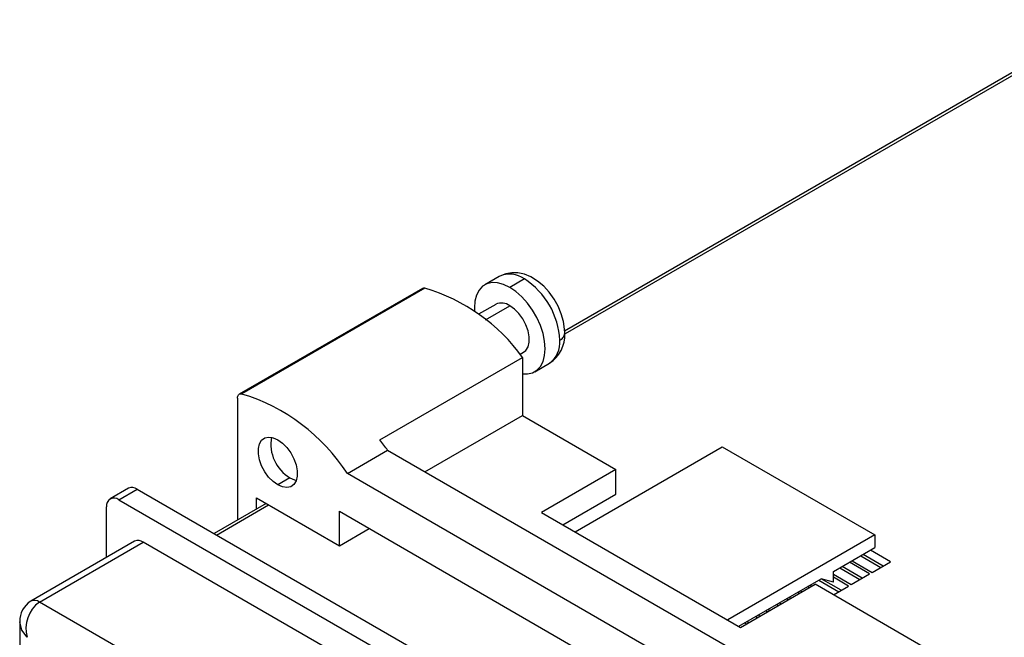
# Model space of a CAD drawing. Header units: millimetres. Extents: x 0 to 559, y 0 to 432.
# Tile 5 of 7: x 357 to 414, y 337 to 373. Entities that reach past the tile are written whole.
import ezdxf

# ---------------------------------------------------------------- set-up
doc = ezdxf.new("R2010")
doc.units = ezdxf.units.MM
doc.header["$LTSCALE"] = 2

msp = doc.modelspace()

# ---------------------------------------------------------------- linework, layer by layer
for p, q in [((419.511, 372.953), (388.299, 354.935)), ((388.34, 354.789), (419.761, 372.928)), ((384.514, 358.093), (383.67, 357.606)), ((385.964, 357.95), (385.12, 357.462)), ((380.061, 357.396), (369.455, 351.273)), ((380.206, 357.414), (369.6, 351.291)), ((384.32, 356.48), (383.318, 355.902)), ((383.718, 355.591), (385.12, 356.401)), ((385.716, 353.591), (385.92, 353.708)), ((377.589, 348.634), (385.862, 353.41)), ((385.862, 353.41), (385.862, 350.053)), ((386.569, 352.583), (387.414, 353.07)), ((369.351, 351.044), (369.351, 343.996)), ((380.206, 346.787), (385.862, 350.053)), ((385.862, 350.053), (391.271, 346.93)), ((375.715, 346.685), (378.049, 348.032)), ((378.049, 348.032), (398.095, 336.46)), ((388.903, 343.317), (397.423, 348.236)), ((397.423, 348.236), (406.262, 343.133)), ((394.559, 335.807), (375.715, 346.685)), ((391.271, 346.93), (386.958, 344.44)), ((391.271, 345.501), (391.271, 346.93)), ((372.392, 346.44), (371.685, 346.032)), ((363.046, 345.832), (361.985, 345.22)), ((362.485, 345.171), (363.546, 345.783)), ((363.546, 345.783), (398.901, 325.373)), ((362.485, 345.171), (397.84, 324.76)), ((371.008, 344.953), (367.996, 343.214)), ((370.447, 344.629), (370.447, 345.276)), ((370.447, 345.276), (375.255, 342.501)), ((388.196, 343.725), (391.271, 345.501)), ((361.778, 341.835), (361.778, 344.762)), ((368.142, 343.129), (371.154, 344.868)), ((375.255, 342.501), (375.255, 344.501)), ((375.255, 344.501), (393.19, 334.148)), ((386.958, 344.44), (398.484, 337.786)), ((375.255, 342.501), (376.988, 343.501)), ((363.399, 342.771), (357.389, 339.301)), ((357.889, 339.251), (363.899, 342.721)), ((396.426, 323.944), (363.899, 342.721)), ((406.262, 343.133), (397.742, 338.215)), ((406.262, 343.133), (406.262, 342.398)), ((403.858, 341.011), (406.262, 342.398)), ((407.174, 341.578), (406.007, 342.252)), ((405.958, 340.876), (404.791, 341.549)), ((404.947, 341.639), (406.114, 340.966)), ((405.442, 341.925), (406.608, 341.251)), ((406.75, 341.333), (405.583, 342.007)), ((406.114, 340.966), (407.174, 341.578)), ((403.858, 340.398), (403.858, 341.011)), ((404.225, 341.223), (405.392, 340.549)), ((405.534, 340.631), (404.367, 341.304)), ((398.378, 337.847), (403.151, 340.602)), ((403.009, 340.521), (404.176, 339.847)), ((404.317, 339.929), (403.151, 340.602)), ((403.858, 340.398), (403.151, 340.602)), ((403.858, 340.864), (404.897, 340.264)), ((404.742, 340.174), (403.858, 340.684)), ((404.897, 340.264), (405.958, 340.876)), ((398.484, 337.786), (402.797, 340.276)), ((401.793, 339.819), (401.899, 339.757)), ((402.04, 339.839), (401.934, 339.9)), ((402.465, 340.084), (402.359, 340.145)), ((402.514, 340.235), (402.62, 340.174)), ((413.757, 333.949), (402.797, 340.276)), ((403.858, 339.664), (404.742, 340.174)), ((390.416, 320.474), (357.889, 339.251)), ((401.248, 339.382), (401.143, 339.443)), ((401.298, 339.533), (401.404, 339.472)), ((400.032, 338.68), (399.926, 338.741)), ((400.082, 338.831), (400.188, 338.77)), ((400.577, 339.116), (400.683, 339.055)), ((400.824, 339.137), (400.718, 339.198)), ((356.742, 338.111), (356.742, 300.789)), ((398.866, 338.129), (398.972, 338.068)), ((399.361, 338.414), (399.466, 338.353)), ((399.608, 338.435), (399.502, 338.496)), ((398.816, 337.978), (398.71, 338.039))]:
    msp.add_line(p, q)
at = {"flags": 128}
for points in [[(388.3, 354.808), (388.298, 355.042), (388.231, 355.484), (388.103, 355.932), (387.919, 356.37), (387.685, 356.788), (387.406, 357.175), (387.087, 357.525), (386.73, 357.826), (386.337, 358.069), (385.965, 358.221), (385.597, 358.302), (385.241, 358.312), (384.9, 358.254), (384.551, 358.114), (384.516, 358.09)], [(385.12, 357.462), (384.763, 357.632), (384.418, 357.724), (384.094, 357.737), (383.801, 357.669), (383.549, 357.523), (383.344, 357.303), (383.193, 357.016), (383.1, 356.671), (383.069, 356.278), (383.076, 356.077)], [(385.862, 352.458), (386.145, 352.451), (386.438, 352.519), (386.69, 352.665), (386.895, 352.885), (387.047, 353.172), (387.139, 353.517), (387.17, 353.91), (387.139, 354.339), (387.047, 354.792), (386.895, 355.253), (386.69, 355.709), (386.438, 356.147), (386.145, 356.553), (385.821, 356.914), (385.476, 357.221), (385.12, 357.462)], [(385.92, 353.708), (386.051, 353.814), (386.177, 354.02), (386.243, 354.288), (386.243, 354.603), (386.177, 354.947), (386.051, 355.299), (385.87, 355.639), (385.645, 355.947), (385.39, 356.206), (385.12, 356.401)], [(369.351, 351.044), (369.356, 351.106), (369.369, 351.162), (369.39, 351.209), (369.42, 351.247), (369.457, 351.274), (369.5, 351.291), (369.548, 351.297), (369.6, 351.291)], [(371.685, 346.032), (371.414, 346.226), (371.159, 346.485), (370.934, 346.793), (370.753, 347.134), (370.627, 347.486), (370.561, 347.829), (370.561, 348.144), (370.627, 348.412), (370.753, 348.618), (370.934, 348.749), (371.159, 348.799), (371.414, 348.763), (371.685, 348.645)], [(371.685, 348.645), (371.955, 348.45), (372.21, 348.191), (372.435, 347.883), (372.616, 347.543), (372.742, 347.191), (372.808, 346.847), (372.808, 346.532), (372.742, 346.264), (372.616, 346.059), (372.435, 345.927), (372.21, 345.878), (371.955, 345.913), (371.685, 346.032)], [(372.392, 346.44), (372.662, 346.322), (372.756, 346.299)], [(357.182, 337.21), (356.866, 337.629), (356.742, 338.111)]]:
    msp.add_lwpolyline(points, dxfattribs=at)
for centre, radius, start, end in [((385.119, 356.809), 1.42, 53.4716, 115.2072), ((383.582, 354.206), 4.437, 2.4763, 57.5237), ((380.155, 357.225), 0.196, 74.9621, 118.7675), ((377.146, 347.093), 10.765, 35.9332, 73.4828), ((384.654, 355.78), 0.776, 53.1466, 115.5429), ((386.417, 354.676), 1.888, 301.881, 4.008), ((387.813, 354.852), 0.497, 294.0128, 354.8466), ((386.565, 354.254), 1.457, 305.6498, 5.6624), ((366.355, 340.619), 11.154, 32.9462, 73.089), ((373.55, 348.386), 2.265, 169.8464, 239.2459), ((364.711, 338.326), 16.495, 36.0454, 38.6765), ((363.253, 345.374), 0.503, 54.3824, 114.3071), ((362.209, 344.832), 0.437, 50.7967, 189.214), ((363.606, 342.312), 0.503, 54.3824, 114.3071), ((358.088, 338.151), 1.346, 121.2857, 181.6771), ((358.961, 337.737), 1.856, 125.3005, 196.4859), ((357.599, 338.87), 0.479, 52.7425, 115.9973)]:
    msp.add_arc(centre, radius, start, end)

doc.saveas('drawing.dxf')
